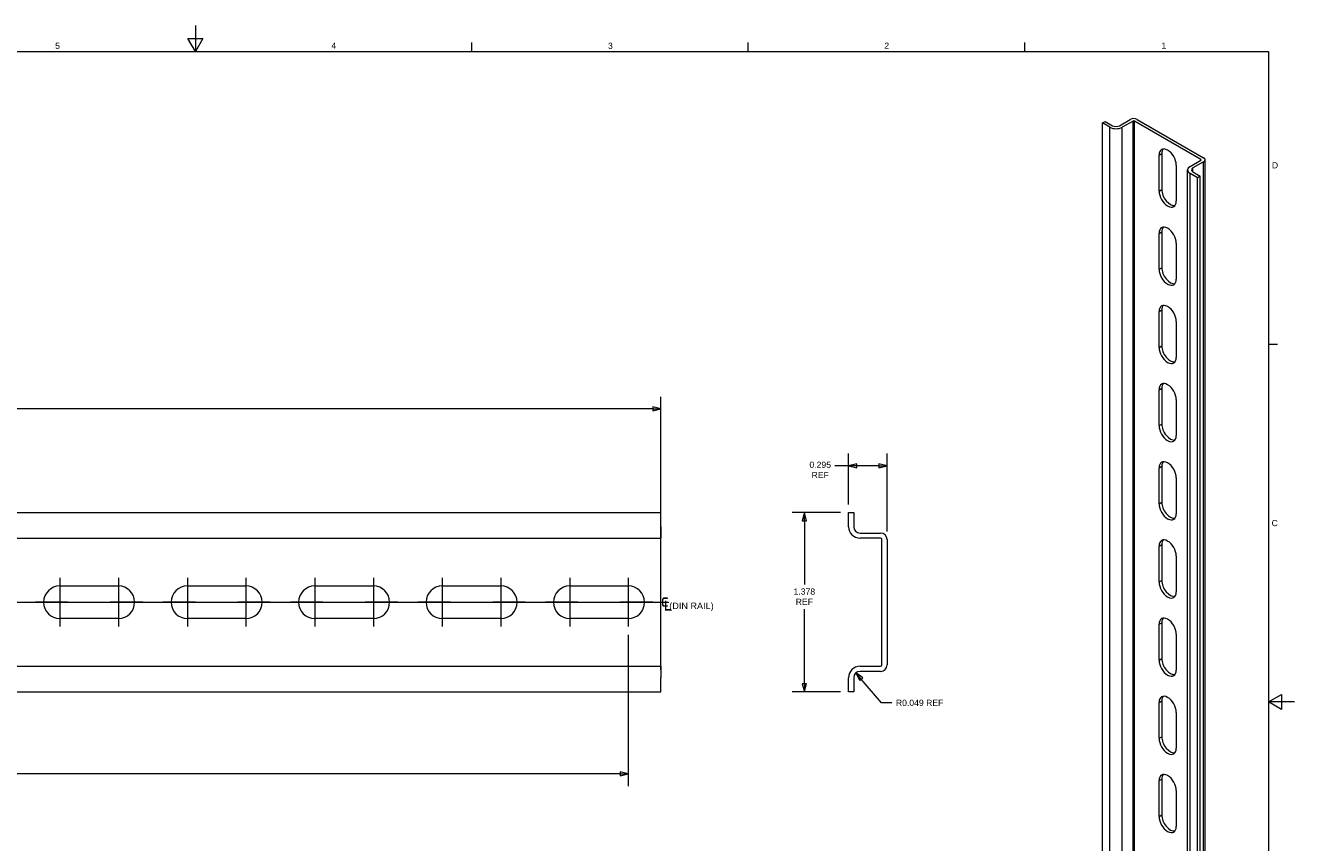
# Model space of a CAD drawing. Header units: inches. Extents: x 0.1 to 17, y 0.3 to 10.7.
# Tile 4 of 4: x 7.2 to 17, y 4.4 to 10.7. Entities that reach past the tile are written whole.
import ezdxf

# ---------------------------------------------------------------- set-up
doc = ezdxf.new("R2010")
doc.units = ezdxf.units.IN
doc.header["$LTSCALE"] = 0.5
doc.header["$MEASUREMENT"] = 0
for name, color, linetype, lineweight in [('Border (ANSI)', 7, 'Continuous', 9), ('Center Mark (ANSI)', 7, 'Continuous', 9), ('Dimension (ANSI)', 7, 'Continuous', 9), ('Symbol (ANSI)', 7, 'Continuous', 13), ('Visible (ANSI)', 7, 'Continuous', 13), ('Visible Narrow (ANSI)', 7, 'Continuous', 5)]:
    doc.layers.add(name, color=color, linetype=linetype, lineweight=lineweight)
doc.layers.add('Centerline (ANSI)', color=1, linetype='Continuous', lineweight=9, true_color=0xff0000)
doc.styles.add('Note Text (ANSI)', font='arial.ttf')
doc.dimstyles.new('.XX', dxfattribs={"dimscale": 0.5, "dimtxt": 0.095, "dimasz": 0.125, "dimexe": 0.1875, "dimexo": 0.125, "dimgap": 0.0625, "dimtad": 0, "dimtih": 1, "dimtoh": 1, "dimrnd": 1e-08, "dimzin": 0, "dimdsep": 46, "dimtxsty": 'Note Text (ANSI)', "dimblk": 'Filled-1', "dimcen": 0.09, "dimdle": 0.45, "dimclrd": 256, "dimclre": 256, "dimclrt": 256, "dimadec": 0, "dimazin": 1, "dimtfac": 1.263158, "dimtofl": 0, "dimtmove": 0, "dimatfit": 3, "dimfxl": 1, "dimtolj": 1, "dimtzin": 4, "dimlwd": -1, "dimlwe": -1, "dimarcsym": 0})
doc.dimstyles.new('.XXX', dxfattribs={"dimscale": 0.5, "dimtxt": 0.095, "dimasz": 0.125, "dimexe": 0.1875, "dimexo": 0.125, "dimgap": 0.0625, "dimtad": 0, "dimtih": 1, "dimtoh": 1, "dimdec": 3, "dimrnd": 1e-08, "dimzin": 0, "dimdsep": 46, "dimtxsty": 'Note Text (ANSI)', "dimblk": 'Filled-1', "dimcen": 0.09, "dimdle": 0.45, "dimclrd": 256, "dimclre": 256, "dimclrt": 256, "dimadec": 0, "dimazin": 1, "dimtfac": 1.263158, "dimtofl": 0, "dimtmove": 0, "dimatfit": 3, "dimfxl": 1, "dimtolj": 1, "dimtzin": 4, "dimlwd": -1, "dimlwe": -1, "dimarcsym": 0})

# ---------------------------------------------------------------- blocks, each defined once
blk = doc.blocks.new('Borders Default Border')
at = {"layer": 'Border (ANSI)'}
for p, q in [((21.25, 21), (21.25, 21.135)), ((25.5, 21), (25.5, 21.135)), ((29.75, 21), (29.75, 21.135)), ((33.5, 16.5), (33.635, 16.5))]:
    blk.add_line(p, q, dxfattribs=at)
at = {"layer": 'Border (ANSI)', "flags": 128}
for points in [[(17, 21.4), (17, 21), (16.885, 21.2), (17.115, 21.2), (17, 21)], [(0.5, 1), (0.5, 21), (33.5, 21), (33.5, 1), (0.5, 1)], [(33.9, 11), (33.5, 11), (33.7, 11.115), (33.7, 10.885), (33.5, 11)]]:
    blk.add_lwpolyline(points, dxfattribs=at)
at = {"layer": 'Border (ANSI)', "char_height": 0.095, "attachment_point": 7, "style": 'Note Text (ANSI)'}
for s, insert in [('5', (14.844, 21.038)), ('4', (19.09, 21.04)), ('3', (23.344, 21.038)), ('2', (27.592, 21.04)), ('1', (31.853, 21.04)), ('D', (33.55, 19.202)), ('C', (33.546, 13.701))]:
    blk.add_mtext(s, dxfattribs=dict(at, insert=insert))
blk = doc.blocks.new('Filled-1')
at = {"color": 0}
for p, q in [((0, 0), (-1, 0.25)), ((-1, 0.25), (-1, -0.25)), ((-1, 0), (0, 0)), ((-1, -0.25), (0, 0))]:
    blk.add_line(p, q, dxfattribs=at)
at = {"color": 0, "flags": 128}
blk.add_lwpolyline([(-1, -0.25), (0, 0), (-1, 0.25), (-1, -0.25)], dxfattribs=at)
at = {"color": 0}
blk.add_solid([(-1, -0.25), (0, 0), (-1, 0.25), (-1, -0.25)], dxfattribs=at)
blk = doc.blocks.new('*D34')
at = {"layer": 'Defpoints', "color": 0, "transparency": 16777216}
for p in [(13.5214, 6.9553), (13.1811, 5.5774), (13.5214, 5.5774)]:
    blk.add_point(p, dxfattribs=at)
at = {"layer": 'Dimension (ANSI)', "transparency": 16777216}
for p, q in [((13.4589, 6.9553), (13.0873, 6.9553)), ((13.1811, 6.8928), (13.1811, 6.4033)), ((13.1811, 5.6399), (13.1811, 6.214)), ((13.4589, 5.5774), (13.0873, 5.5774))]:
    blk.add_line(p, q, dxfattribs=at)
at = {"layer": 'Dimension (ANSI)', "transparency": 16777216, "xscale": 0.0625, "yscale": 0.0625, "zscale": 0.0625}
for p, rotation in [((13.1811, 6.9553), 90), ((13.1811, 5.5774), 270)]:
    blk.add_blockref('Filled-1', p, dxfattribs=dict(at, rotation=rotation))
at = {"layer": 'Dimension (ANSI)', "transparency": 16777216, "insert": (13.1811, 6.3721), "char_height": 0.0475, "attachment_point": 2, "style": 'Note Text (ANSI)'}
blk.add_mtext('\\A1;\\fArial|b0|i0;1.378\\P\\fArial|b0|i0;REF', dxfattribs=at)
blk = doc.blocks.new('*D35')
at = {"layer": 'Defpoints', "color": 0, "transparency": 16777216}
for p in [(13.8166, 7.3153), (13.5214, 6.9553), (13.8166, 6.7486)]:
    blk.add_point(p, dxfattribs=at)
at = {"layer": 'Dimension (ANSI)', "transparency": 16777216}
for p, q in [((13.5214, 7.0178), (13.5214, 7.4091)), ((13.8166, 6.8111), (13.8166, 7.4091)), ((13.5214, 7.3153), (13.4147, 7.3153)), ((13.7541, 7.3153), (13.5839, 7.3153))]:
    blk.add_line(p, q, dxfattribs=at)
at = {"layer": 'Dimension (ANSI)', "transparency": 16777216, "xscale": 0.0625, "yscale": 0.0625, "zscale": 0.0625, "rotation": 180}
blk.add_blockref('Filled-1', (13.5214, 7.3153), dxfattribs=at)
at = {"layer": 'Dimension (ANSI)', "transparency": 16777216, "xscale": 0.0625, "yscale": 0.0625, "zscale": 0.0625}
blk.add_blockref('Filled-1', (13.8166, 7.3153), dxfattribs=at)
at = {"layer": 'Dimension (ANSI)', "transparency": 16777216, "insert": (13.3031, 7.347), "char_height": 0.0475, "attachment_point": 2, "style": 'Note Text (ANSI)'}
blk.add_mtext('\\A1;\\fArial|b0|i0;0.295\\P\\fArial|b0|i0;REF', dxfattribs=at)
blk = doc.blocks.new('*D36')
at = {"layer": 'Defpoints', "color": 0, "transparency": 16777216}
for p in [(13.578, 5.723), (13.61, 5.6856)]:
    blk.add_point(p, dxfattribs=at)
at = {"layer": 'Dimension (ANSI)', "transparency": 16777216}
for p, q in [((13.7746, 5.4929), (13.6186, 5.6755)), ((13.8538, 5.4929), (13.7746, 5.4929))]:
    blk.add_line(p, q, dxfattribs=at)
at = {"layer": 'Dimension (ANSI)', "transparency": 16777216, "xscale": 0.0625, "yscale": 0.0625, "zscale": 0.0625, "rotation": 130.5057061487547}
blk.add_blockref('Filled-1', (13.578, 5.723), dxfattribs=at)
at = {"layer": 'Dimension (ANSI)', "transparency": 16777216, "insert": (13.885, 5.5171), "char_height": 0.0475, "attachment_point": 1, "style": 'Note Text (ANSI)'}
blk.add_mtext('\\A1;\\fArial|b0|i0;R0.049 REF', dxfattribs=at)
blk = doc.blocks.new('*D37')
at = {"layer": 'Defpoints', "color": 0, "transparency": 16777216}
for p in [(1.3281, 7.7524), (1.3281, 5.6856), (12.0781, 5.6856)]:
    blk.add_point(p, dxfattribs=at)
at = {"layer": 'Dimension (ANSI)', "transparency": 16777216}
for p, q in [((1.3281, 5.7481), (1.3281, 7.8461)), ((12.0781, 5.7481), (12.0781, 7.8461)), ((1.3906, 7.7524), (6.6206, 7.7524)), ((12.0156, 7.7524), (6.7856, 7.7524))]:
    blk.add_line(p, q, dxfattribs=at)
at = {"layer": 'Dimension (ANSI)', "transparency": 16777216, "xscale": 0.0625, "yscale": 0.0625, "zscale": 0.0625, "rotation": 180}
blk.add_blockref('Filled-1', (1.3281, 7.7524), dxfattribs=at)
at = {"layer": 'Dimension (ANSI)', "transparency": 16777216, "xscale": 0.0625, "yscale": 0.0625, "zscale": 0.0625}
blk.add_blockref('Filled-1', (12.0781, 7.7524), dxfattribs=at)
at = {"layer": 'Dimension (ANSI)', "transparency": 16777216, "insert": (6.6518, 7.7974), "char_height": 0.0475, "attachment_point": 1, "style": 'Note Text (ANSI)'}
blk.add_mtext('\\A1; \\fArial|b0|i0;{\\H0.0900;A}', dxfattribs=at)
blk = doc.blocks.new('*D38')
at = {"layer": 'Defpoints', "color": 0, "transparency": 16777216}
for p in [(1.5781, 6.0788), (11.8281, 6.0788), (1.5781, 4.9476)]:
    blk.add_point(p, dxfattribs=at)
at = {"layer": 'Dimension (ANSI)', "transparency": 16777216}
for p, q in [((1.5781, 6.0163), (1.5781, 4.8538)), ((11.8281, 6.0163), (11.8281, 4.8538)), ((1.6406, 4.9476), (6.6197, 4.9476)), ((11.7656, 4.9476), (6.7864, 4.9476))]:
    blk.add_line(p, q, dxfattribs=at)
at = {"layer": 'Dimension (ANSI)', "transparency": 16777216, "xscale": 0.0625, "yscale": 0.0625, "zscale": 0.0625, "rotation": 180}
blk.add_blockref('Filled-1', (1.5781, 4.9476), dxfattribs=at)
at = {"layer": 'Dimension (ANSI)', "transparency": 16777216, "xscale": 0.0625, "yscale": 0.0625, "zscale": 0.0625}
blk.add_blockref('Filled-1', (11.8281, 4.9476), dxfattribs=at)
at = {"layer": 'Dimension (ANSI)', "transparency": 16777216, "insert": (6.6509, 4.9941), "char_height": 0.0475, "attachment_point": 1, "style": 'Note Text (ANSI)'}
blk.add_mtext('\\A1; \\fArial|b0|i0;{\\H0.0900;C}', dxfattribs=at)
blk = doc.blocks.new('CL_DIN RAIL')
at = {"layer": 'Symbol (ANSI)', "insert": (-0.459, 0.147), "char_height": 0.095, "attachment_point": 1, "style": 'Note Text (ANSI)'}
blk.add_mtext('\\fAIGDT|b0|i0;{\\H0.2400;q}\\fArial|b0|i0;{\\H0.1000;(DIN RAIL)}', dxfattribs=at)

msp = doc.modelspace()

# ---------------------------------------------------------------- linework, layer by layer
at = {"layer": 'Center Mark (ANSI)', "linetype": 'Continuous'}
for p, q in [((7.4581, 6.4538), (7.4581, 6.0788)), ((7.9081, 6.4538), (7.9081, 6.0788)), ((8.4381, 6.4538), (8.4381, 6.0788)), ((8.8881, 6.4538), (8.8881, 6.0788)), ((9.4181, 6.4538), (9.4181, 6.0788)), ((9.8681, 6.4538), (9.8681, 6.0788)), ((10.3981, 6.4538), (10.3981, 6.0788)), ((10.8481, 6.4538), (10.8481, 6.0788)), ((11.3781, 6.4538), (11.3781, 6.0788)), ((11.8281, 6.4538), (11.8281, 6.0788)), ((7.5206, 6.2663), (7.2706, 6.2663)), ((8.0956, 6.2663), (7.8456, 6.2663)), ((8.5006, 6.2663), (8.2506, 6.2663)), ((9.0756, 6.2663), (8.8256, 6.2663)), ((9.4806, 6.2663), (9.2306, 6.2663)), ((10.0556, 6.2663), (9.8056, 6.2663)), ((10.4606, 6.2663), (10.2106, 6.2663)), ((11.0356, 6.2663), (10.7856, 6.2663)), ((11.4406, 6.2663), (11.1906, 6.2663)), ((12.0156, 6.2663), (11.7656, 6.2663))]:
    msp.add_line(p, q, dxfattribs=at)
at = {"layer": 'Centerline (ANSI)', "linetype": 'Continuous'}
msp.add_line((1.2656, 6.2663), (12.1406, 6.2663), dxfattribs=at)
at = {"layer": 'Visible (ANSI)'}
for p, q in [((15.4729, 9.95), (15.4937, 9.962)), ((15.4937, 9.962), (15.5512, 9.929)), ((15.6034, 9.929), (15.6869, 9.9771)), ((15.7078, 9.965), (15.6242, 9.9169)), ((16.2297, 9.6705), (15.7182, 9.965)), ((15.7391, 9.9771), (16.2506, 9.6825)), ((15.5303, 9.9169), (15.4729, 9.95)), ((15.4729, 3.3585), (15.4729, 9.95)), ((15.9077, 9.4267), (15.9077, 9.7026)), ((15.9285, 9.7147), (15.9285, 9.4387)), ((16.1462, 9.6164), (16.2297, 9.6644)), ((16.2614, 3.076), (16.2614, 9.6675)), ((16.0403, 9.6263), (16.0403, 9.3504)), ((16.1268, 2.9978), (16.1268, 9.5893)), ((16.2036, 9.5292), (16.1462, 9.5622)), ((16.2506, 9.6524), (16.1671, 9.6043)), ((16.1671, 9.5743), (16.2245, 9.5412)), ((16.2245, 9.5412), (16.2036, 9.5292)), ((16.2036, 2.9377), (16.2036, 9.5292)), ((16.2245, 2.9497), (16.2245, 9.5412)), ((15.9077, 8.8258), (15.9077, 9.1017)), ((15.9285, 9.1138), (15.9285, 8.8378)), ((16.0403, 9.0254), (16.0403, 8.7495)), ((15.9077, 8.2249), (15.9077, 8.5008)), ((15.9285, 8.5129), (15.9285, 8.2369)), ((16.0403, 8.4245), (16.0403, 8.1486)), ((15.9285, 7.912), (15.9285, 7.636)), ((15.9077, 7.624), (15.9077, 7.8999)), ((16.0403, 7.8236), (16.0403, 7.5477)), ((15.9077, 7.0231), (15.9077, 7.299)), ((15.9285, 7.3111), (15.9285, 7.0351)), ((16.0403, 7.2227), (16.0403, 6.9468)), ((1.3281, 6.9553), (12.0781, 6.9553)), ((12.0781, 6.847), (12.0781, 6.9553)), ((13.5214, 6.9553), (13.5607, 6.9553)), ((13.5214, 6.847), (13.5214, 6.9553)), ((13.5607, 6.9553), (13.5607, 6.847)), ((12.0781, 6.847), (12.0781, 6.7585)), ((1.3281, 6.7585), (12.0781, 6.7585)), ((12.0781, 6.7486), (12.0781, 6.7585)), ((12.0781, 5.7841), (12.0781, 6.7486)), ((13.61, 6.7978), (13.7674, 6.7978)), ((13.7674, 6.7585), (13.61, 6.7585)), ((13.7773, 5.7841), (13.7773, 6.7486)), ((13.8166, 6.7486), (13.8166, 5.7841)), ((15.9077, 6.4222), (15.9077, 6.6981)), ((15.9285, 6.7102), (15.9285, 6.4342)), ((16.0403, 6.6218), (16.0403, 6.3459)), ((7.4581, 6.3913), (7.9081, 6.3913)), ((8.4381, 6.3913), (8.8881, 6.3913)), ((9.4181, 6.3913), (9.8681, 6.3913)), ((10.3981, 6.3913), (10.8481, 6.3913)), ((11.3781, 6.3913), (11.8281, 6.3913)), ((7.9081, 6.1413), (7.4581, 6.1413)), ((8.8881, 6.1413), (8.4381, 6.1413)), ((9.8681, 6.1413), (9.4181, 6.1413)), ((10.8481, 6.1413), (10.3981, 6.1413)), ((11.8281, 6.1413), (11.3781, 6.1413)), ((15.9077, 5.8213), (15.9077, 6.0973)), ((15.9285, 6.1093), (15.9285, 5.8334)), ((16.0403, 6.0209), (16.0403, 5.745)), ((1.3281, 5.7742), (12.0781, 5.7742)), ((12.0781, 5.7742), (12.0781, 5.7841)), ((12.0781, 5.7742), (12.0781, 5.6856)), ((13.61, 5.7742), (13.7674, 5.7742)), ((12.0781, 5.5774), (12.0781, 5.6856)), ((13.5214, 5.5774), (13.5214, 5.6856)), ((13.5607, 5.6856), (13.5607, 5.5774)), ((13.7674, 5.7348), (13.61, 5.7348)), ((1.3281, 5.5774), (12.0781, 5.5774)), ((13.5607, 5.5774), (13.5214, 5.5774)), ((15.9077, 5.2204), (15.9077, 5.4964)), ((15.9285, 5.5084), (15.9285, 5.2325)), ((16.0403, 5.42), (16.0403, 5.1441)), ((15.9077, 4.6195), (15.9077, 4.8955)), ((15.9285, 4.9075), (15.9285, 4.6316)), ((16.0403, 4.8191), (16.0403, 4.5432))]:
    msp.add_line(p, q, dxfattribs=at)
for centre, radius, start, end in [((13.61, 6.847), 0.0886, 180, 270), ((13.61, 6.847), 0.0492, 180, 270), ((13.7674, 6.7486), 0.0492, 0, 90), ((13.7674, 6.7486), 0.00984, 0, 90), ((7.4581, 6.2663), 0.125, 90, 270), ((7.9081, 6.2663), 0.125, 270, 90), ((8.4381, 6.2663), 0.125, 90, 270), ((8.8881, 6.2663), 0.125, 270, 90), ((9.4181, 6.2663), 0.125, 90, 270), ((9.8681, 6.2663), 0.125, 270, 90), ((10.3981, 6.2663), 0.125, 90, 270), ((10.8481, 6.2663), 0.125, 270, 90), ((11.3781, 6.2663), 0.125, 90, 270), ((11.8281, 6.2663), 0.125, 270, 90), ((13.61, 5.6856), 0.0886, 90, 180), ((13.7674, 5.7841), 0.0492, 270, 0), ((13.7674, 5.7841), 0.00984, 270, 0), ((13.61, 5.6856), 0.0492, 90, 180)]:
    msp.add_arc(centre, radius, start, end, dxfattribs=at)
for centre, major_axis, ratio, start_param, end_param in [((15.713, 9.962), (0.0369, 0), 0.575862, 0.785398, 2.356194), ((15.713, 9.962), (-0.00738, 0), 0.575862, 3.926991, 5.497787), ((15.5773, 9.944), (-0.0664, 0), 0.575862, 0.785398, 2.356194), ((15.5773, 9.944), (0.0369, 0), 0.575862, 3.926991, 5.497787), ((15.974, 9.6645), (-0.0468, 0.0812), 0.578093, 3.928925, 7.070517), ((15.9948, 9.6765), (-0.0468, 0.0812), 0.578093, 0.224154, 0.787332), ((16.2245, 9.6675), (0.00738, 0), 0.575862, 5.497787, 7.068583), ((16.2245, 9.6675), (0.0369, 0), 0.575862, 5.497787, 7.068583), ((16.1932, 9.5893), (-0.0664, 0), 0.575862, 5.497787, 7.068583), ((16.1932, 9.5893), (-0.0369, 0), 0.575862, 5.497787, 7.068583), ((15.974, 9.3885), (0.0468, -0.0812), 0.578093, 3.928925, 7.070517), ((15.9948, 9.4006), (0.0468, -0.0812), 0.578093, 3.928925, 6.059032), ((15.974, 9.0636), (-0.0468, 0.0812), 0.578093, 3.928925, 7.070517), ((15.9948, 9.0756), (-0.0468, 0.0812), 0.578093, 0.224154, 0.787332), ((15.974, 8.7876), (0.0468, -0.0812), 0.578093, 3.928925, 7.070517), ((15.9948, 8.7997), (0.0468, -0.0812), 0.578093, 3.928925, 6.059032), ((15.974, 8.4627), (-0.0468, 0.0812), 0.578093, 3.928925, 7.070517), ((15.9948, 8.4747), (-0.0468, 0.0812), 0.578093, 0.224154, 0.787332), ((15.974, 8.1867), (0.0468, -0.0812), 0.578093, 3.928925, 7.070517), ((15.9948, 8.1988), (0.0468, -0.0812), 0.578093, 3.928925, 6.059032), ((15.974, 7.8618), (-0.0468, 0.0812), 0.578093, 3.928925, 7.070517), ((15.9948, 7.8738), (-0.0468, 0.0812), 0.578093, 0.224154, 0.787332), ((15.974, 7.5858), (0.0468, -0.0812), 0.578093, 3.928925, 7.070517), ((15.9948, 7.5979), (0.0468, -0.0812), 0.578093, 3.928925, 6.059032), ((15.974, 7.2609), (-0.0468, 0.0812), 0.578093, 3.928925, 7.070517), ((15.9948, 7.2729), (-0.0468, 0.0812), 0.578093, 0.224154, 0.787332), ((15.9948, 6.997), (0.0468, -0.0812), 0.578093, 3.928925, 6.059032), ((15.974, 6.9849), (0.0468, -0.0812), 0.578093, 3.928925, 7.070517), ((15.974, 6.66), (-0.0468, 0.0812), 0.578093, 3.928925, 7.070517), ((15.9948, 6.672), (-0.0468, 0.0812), 0.578093, 0.224154, 0.787332), ((15.974, 6.3841), (0.0468, -0.0812), 0.578093, 3.928925, 7.070517), ((15.9948, 6.3961), (0.0468, -0.0812), 0.578093, 3.928925, 6.059032), ((15.974, 6.0591), (-0.0468, 0.0812), 0.578093, 3.928925, 7.070517), ((15.9948, 6.0711), (-0.0468, 0.0812), 0.578093, 0.224154, 0.787332), ((15.974, 5.7832), (0.0468, -0.0812), 0.578093, 3.928925, 7.070517), ((15.9948, 5.7952), (0.0468, -0.0812), 0.578093, 3.928925, 6.059032), ((15.974, 5.4582), (-0.0468, 0.0812), 0.578093, 3.928925, 7.070517), ((15.9948, 5.4702), (-0.0468, 0.0812), 0.578093, 0.224154, 0.787332), ((15.974, 5.1823), (0.0468, -0.0812), 0.578093, 3.928925, 7.070517), ((15.9948, 5.1943), (0.0468, -0.0812), 0.578093, 3.928925, 6.059032), ((15.974, 4.8573), (-0.0468, 0.0812), 0.578093, 3.928925, 7.070517), ((15.9948, 4.8693), (-0.0468, 0.0812), 0.578093, 0.224154, 0.787332), ((15.974, 4.5814), (0.0468, -0.0812), 0.578093, 3.928925, 7.070517), ((15.9948, 4.5934), (0.0468, -0.0812), 0.578093, 3.928925, 6.059032)]:
    msp.add_ellipse(centre, major_axis=major_axis, ratio=ratio, start_param=start_param, end_param=end_param, dxfattribs=at)
at = {"layer": 'Visible Narrow (ANSI)'}
for p, q in [((15.7078, 3.3736), (15.7078, 9.965)), ((15.7182, 3.3736), (15.7182, 9.965)), ((15.5303, 3.3255), (15.5303, 9.9169)), ((15.6242, 3.3255), (15.6242, 9.9169)), ((15.9077, 9.7026), (15.9285, 9.7147)), ((16.2297, 9.6644), (16.2297, 9.6705)), ((16.1462, 2.9708), (16.1462, 9.5622)), ((16.1671, 9.5743), (16.1671, 9.6043)), ((16.2506, 3.061), (16.2506, 9.6524)), ((15.9077, 9.4267), (15.9285, 9.4387)), ((15.9077, 9.1017), (15.9285, 9.1138)), ((15.9077, 8.8258), (15.9285, 8.8378)), ((15.9077, 8.5008), (15.9285, 8.5129)), ((15.9077, 8.2249), (15.9285, 8.2369)), ((15.9077, 7.8999), (15.9285, 7.912)), ((15.9077, 7.624), (15.9285, 7.636)), ((15.9077, 7.299), (15.9285, 7.3111)), ((15.9077, 7.0231), (15.9285, 7.0351)), ((15.9077, 6.6981), (15.9285, 6.7102)), ((15.9077, 6.4222), (15.9285, 6.4342)), ((15.9077, 6.0973), (15.9285, 6.1093)), ((15.9077, 5.8213), (15.9285, 5.8334)), ((15.9077, 5.4964), (15.9285, 5.5084)), ((15.9077, 5.2204), (15.9285, 5.2325)), ((15.9077, 4.8955), (15.9285, 4.9075)), ((15.9077, 4.6195), (15.9285, 4.6316))]:
    msp.add_line(p, q, dxfattribs=at)

# ---------------------------------------------------------------- block references
at = {"xscale": 0.5, "yscale": 0.5, "zscale": 0.5}
for name, p in [('Borders Default Border', (0, 0)), ('CL_DIN RAIL', (12.3071, 6.2597))]:
    msp.add_blockref(name, p, dxfattribs=at)

# ---------------------------------------------------------------- dimensions: what is measured, and where the dimension line sits
at = {"layer": 'Dimension (ANSI)'}
for base, p1, p2, angle, text, dimstyle, override, picture, middle in [((1.3281, 7.7524), (12.0781, 5.6856), (1.3281, 5.6856), 180, ' \\fArial|b0|i0;{\\H0.0900;A}', '.XX', {"dimgap": 0.0625, "dimtih": 0, "dimtoh": 0, "dimdec": 2, "dimtol": 0, "dimlim": 0, "dimtp": 0, "dimtm": 0, "dimtdec": 2, "dimatfit": 1}, '*D37', (6.7031, 7.7524)), ((13.1811, 5.5774), (13.5214, 6.9553), (13.5214, 5.5774), 90, '\\fArial|b0|i0;<>\\P\\fArial|b0|i0;REF', '.XXX', {"dimgap": 0.0625, "dimdec": 3, "dimtol": 0, "dimlim": 0, "dimtp": 0, "dimtm": 0, "dimtdec": 2, "dimatfit": 1, "dimtvp": -0.25}, '*D34', (13.1811, 6.3087)), ((1.5781, 4.9476), (11.8281, 6.0788), (1.5781, 6.0788), 180, ' \\fArial|b0|i0;{\\H0.0900;C}', '.XX', {"dimgap": 0.0625, "dimtih": 0, "dimtoh": 0, "dimdec": 2, "dimtol": 0, "dimlim": 0, "dimtp": 0, "dimtm": 0, "dimtdec": 2, "dimatfit": 1}, '*D38', (6.7031, 4.9476))]:
    dim = msp.add_linear_dim(base=base, p1=p1, p2=p2, angle=angle, text=text, dimstyle=dimstyle, override=override, dxfattribs=at)
    dim.commit()
    dim.dimension.update_dxf_attribs({"geometry": picture, "text_midpoint": middle, "dimtype": 160})
dim = msp.add_linear_dim(base=(13.8166, 7.3153), p1=(13.5214, 6.9553), p2=(13.8166, 6.7486), text='\\fArial|b0|i0;<>\\P\\fArial|b0|i0;REF', dimstyle='.XXX', override={"dimgap": 0.0625, "dimtih": 0, "dimtoh": 0, "dimdec": 3, "dimtol": 0, "dimlim": 0, "dimtp": 0, "dimtm": 0, "dimtdec": 2, "dimatfit": 2, "dimtvp": -0.25}, dxfattribs=at)
dim.commit()
dim.dimension.update_dxf_attribs({"geometry": '*D35', "text_midpoint": (13.3031, 7.3153), "dimtype": 160})
dim = msp.add_radius_dim(center=(13.61, 5.6856), mpoint=(13.578, 5.723), text='\\fArial|b0|i0;<> REF', dimstyle='.XXX', override={"dimgap": 0.0625, "dimdec": 3, "dimlfac": 1, "dimcen": 0, "dimtol": 0, "dimlim": 0, "dimtp": 0, "dimtm": 0, "dimtdec": 2}, dxfattribs=at)
dim.commit()
dim.dimension.update_dxf_attribs({"geometry": '*D36', "text_midpoint": (14.0634, 5.4929), "dimtype": 164})

doc.saveas('drawing.dxf')
